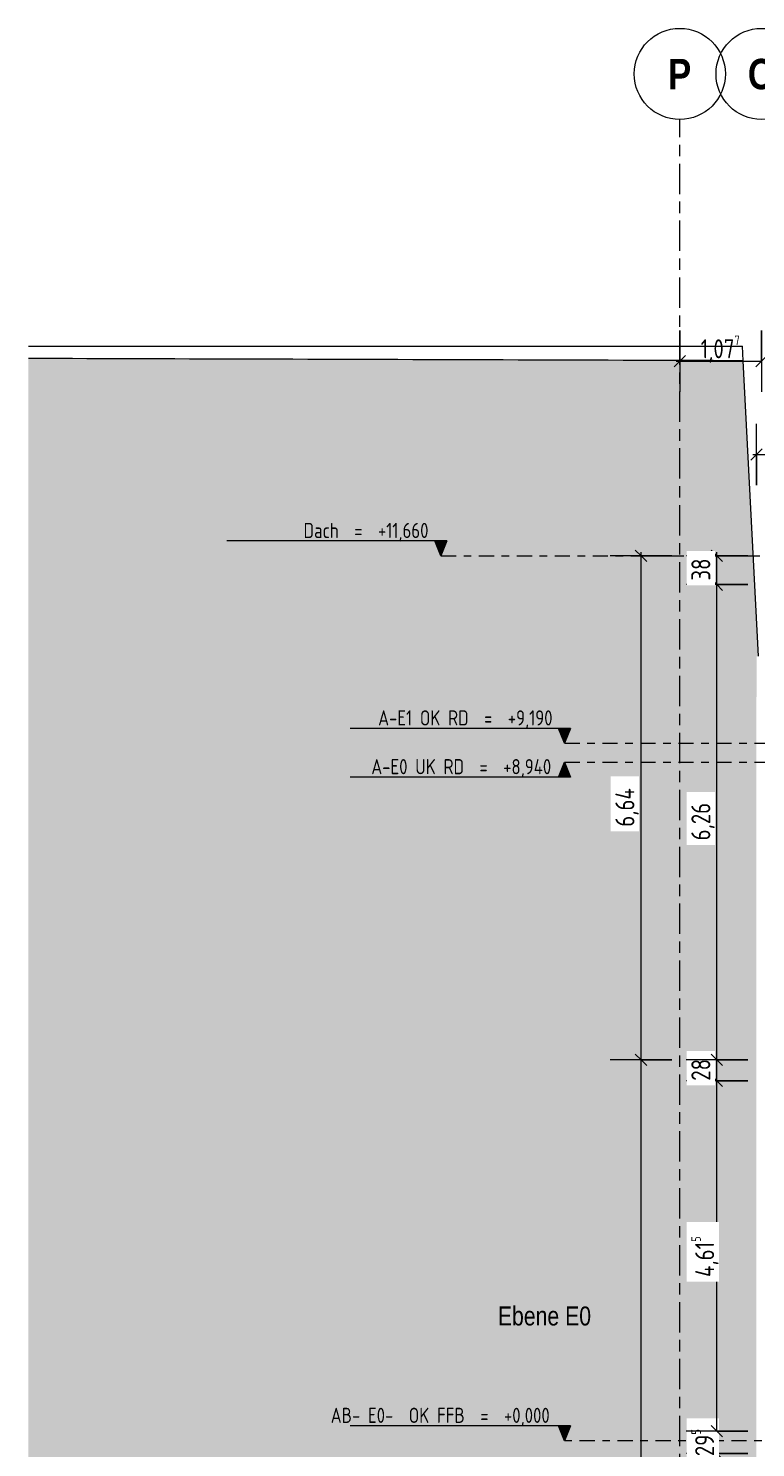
# Model space of a CAD drawing. Header units: metres. Extents: x -32 to 170, y -15 to 869.
# Tile 14 of 66: x -32 to -22, y -3 to 16. Entities that reach past the tile are written whole.
import ezdxf

# ---------------------------------------------------------------- set-up
doc = ezdxf.new("R2010")
doc.units = ezdxf.units.M
doc.linetypes.add('_Ebene_', pattern=[0.4, 0.2, -0.1, 0, -0.1])
doc.linetypes.add('_Rasterlinie_', pattern=[0.75, 0.4, -0.1, 0.15, -0.1])
for name, color, linetype, lineweight in [('A_Bem', 7, 'Continuous', 5), ('A_Bem-100', 7, 'Continuous', 5), ('A_Ebenen', 130, 'Continuous', 5), ('A_Körper', 7, 'Continuous', 5), ('A_Körper_Form', 7, 'Continuous', 5), ('A_Notizen', 130, 'Continuous', 5), ('A_Raster', 128, 'Continuous', 5)]:
    doc.layers.add(name, color=color, linetype=linetype, lineweight=lineweight)
doc.styles.add('Arial Narrow_B', font='txt', dxfattribs={"height": 0.4})
doc.styles.add('Arial_B', font='txt', dxfattribs={"width": 0.8, "height": 0.25})
doc.styles.add('ISOCPEUR', font='isocpeur.ttf', dxfattribs={"width": 0.8, "height": 0.2})
doc.styles.add('ISOCPEUR_1', font='isocpeur.ttf', dxfattribs={"width": 0.8, "height": 0.25})
doc.dimstyles.new('BLB-Standard_2_5_Aussen', dxfattribs={"dimscale": 0.3048, "dimtxt": 0.248995, "dimasz": 0.492126, "dimexe": 1.32874, "dimexo": 0.0625, "dimgap": 0.032808, "dimtad": 1, "dimrnd": 0.001, "dimzin": 0, "dimdsep": 46, "dimtxsty": 'ISOCPEUR_1', "dimblk1": 'OBLIQUE', "dimblk2": 'OBLIQUE', "dimsah": 1, "dimcen": 0.09, "dimdle": 0.164042, "dimazin": 0, "dimtfac": 1, "dimtdec": 4, "dimtix": 1, "dimtmove": 0, "dimatfit": 3, "dimfxl": 1.32874, "dimfxlon": 1, "dimtvp": 1, "dimtolj": 1, "dimtzin": 0, "dimarcsym": 2})
doc.dimstyles.new('BLB-Standard_2_5_Aussen_maskiert', dxfattribs={"dimscale": 0.3048, "dimtxt": 0.248995, "dimasz": 0.492126, "dimexe": 1.32874, "dimexo": 0.0625, "dimgap": 0.032808, "dimtad": 1, "dimrnd": 0.001, "dimzin": 0, "dimdsep": 46, "dimtxsty": 'ISOCPEUR_1', "dimblk1": 'OBLIQUE', "dimblk2": 'OBLIQUE', "dimsah": 1, "dimcen": 0.09, "dimdle": 0.164042, "dimazin": 0, "dimtfac": 1, "dimtdec": 4, "dimtix": 1, "dimtmove": 0, "dimatfit": 3, "dimfxl": 1.32874, "dimfxlon": 1, "dimtvp": 1, "dimtfill": 1, "dimtolj": 1, "dimtzin": 0, "dimarcsym": 2})
doc.dimstyles.new('BLB-Standard_2_5_Aussen_maskiert_1', dxfattribs={"dimscale": 0.3048, "dimtxt": 0.248995, "dimasz": 0.492126, "dimexe": 1.32874, "dimexo": 0.0625, "dimgap": 0.032808, "dimtad": 1, "dimdec": 1, "dimlfac": 100, "dimrnd": 0.1, "dimdsep": 46, "dimtxsty": 'ISOCPEUR_1', "dimblk1": 'OBLIQUE', "dimblk2": 'OBLIQUE', "dimsah": 1, "dimcen": 0.09, "dimdle": 0.164042, "dimazin": 0, "dimtfac": 1, "dimtdec": 4, "dimtix": 1, "dimtmove": 0, "dimatfit": 3, "dimfxl": 1.32874, "dimfxlon": 1, "dimtvp": 1, "dimtfill": 1, "dimtolj": 1, "dimtzin": 0, "dimarcsym": 2})

# ---------------------------------------------------------------- blocks, each defined once
blk = doc.blocks.new('Ebene - Rohbau-1046864-A')
at = {"layer": 'A_Ebenen'}
blk.add_hatch(color=256, dxfattribs=at).paths.add_polyline_path([(22.049, -2.599), (21.97, -2.795), (21.891, -2.599)], flags=0)
at = {"layer": 'A_Ebenen', "color": 170, "lineweight": 9}
for p, q in [((21.891, -2.599), (21.97, -2.795)), ((21.891, -2.599), (24.791, -2.599)), ((21.97, -2.795), (22.049, -2.599))]:
    blk.add_line(p, q, dxfattribs=at)
at = {"layer": 'A_Ebenen', "color": 251, "lineweight": 9}
for p, q in [((22.049, -2.599), (21.891, -2.599)), ((21.891, -2.599), (21.97, -2.795)), ((21.97, -2.795), (22.049, -2.599))]:
    blk.add_line(p, q, dxfattribs=at)
blk = doc.blocks.new('Ebene - Rohbau-1168218-A')
at = {"layer": 'A_Ebenen'}
blk.add_hatch(color=256, dxfattribs=at).paths.add_polyline_path([(-25.008, 5.948), (-24.849, 5.948), (-24.929, 6.145)], flags=0)
at = {"layer": 'A_Ebenen', "color": 251, "lineweight": 9}
for p, q in [((-25.008, 5.948), (-24.929, 6.145)), ((-24.929, 6.145), (-24.849, 5.948)), ((-24.849, 5.948), (-25.008, 5.948))]:
    blk.add_line(p, q, dxfattribs=at)
at = {"layer": 'A_Ebenen', "color": 170, "lineweight": 9}
blk.add_line((-24.849, 5.948), (-27.749, 5.948), dxfattribs=at)
blk = doc.blocks.new('Raster - Raster-989695-A')
at = {"layer": 'A_Raster', "lineweight": 9}
blk.add_circle((-19.983, 15.215), 0.6, dxfattribs=at)
blk = doc.blocks.new('DIMBLOCK16-A')
at = {"layer": 'A_Bem-100', "lineweight": 9}
for p, q in [((-22.921, -2.67), (-22.996, -2.595)), ((-22.921, -2.67), (-22.846, -2.745)), ((-22.921, -2.965), (-22.996, -2.89)), ((-22.921, -2.965), (-22.846, -3.04))]:
    blk.add_line(p, q, dxfattribs=at)
at = {"layer": 'A_Bem-100'}
for p, q in [((-22.516, -2.67), (-23.326, -2.67)), ((-22.921, -2.965), (-22.921, -2.67)), ((-22.921, -2.67), (-22.516, -2.67)), ((-22.516, -2.965), (-23.326, -2.965)), ((-22.921, -2.965), (-22.516, -2.965))]:
    blk.add_line(p, q, dxfattribs=at)
at = {"layer": 'A_Bem-100', "color": 0, "insert": (-23.258, -2.999), "char_height": 0.25, "width": 0.43621, "attachment_point": 1, "rotation": 90, "line_spacing_factor": 1.149209, "style": 'ISOCPEUR_1', "bg_fill": 3, "box_fill_scale": 1.25, "bg_fill_color": 256, "bg_fill_true_color": 13158600, "bg_fill_transparency": 0}
blk.add_mtext('29\\A2\\H0.5x;\\S5^  ;\\H2x;', dxfattribs=at)
blk = doc.blocks.new('_Oblique')
at = {"color": 0, "linetype": 'ByBlock', "lineweight": -2}
blk.add_line((-0.5, -0.5), (0.5, 0.5), dxfattribs=at)
blk = doc.blocks.new('DIMBLOCK17-A')
at = {"layer": 'A_Bem-100'}
for p, q in [((-22.516, 1.945), (-23.326, 1.945)), ((-22.921, -2.67), (-22.921, 1.945)), ((-22.921, 1.945), (-22.516, 1.945)), ((-22.516, -2.67), (-23.326, -2.67)), ((-22.921, -2.67), (-22.516, -2.67))]:
    blk.add_line(p, q, dxfattribs=at)
at = {"layer": 'A_Bem-100', "lineweight": 9}
for p, q in [((-22.921, 1.945), (-22.996, 2.02)), ((-22.921, 1.945), (-22.846, 1.87)), ((-22.921, -2.67), (-22.996, -2.595)), ((-22.921, -2.67), (-22.846, -2.745))]:
    blk.add_line(p, q, dxfattribs=at)
at = {"layer": 'A_Bem-100', "color": 0, "insert": (-23.258, -0.638), "char_height": 0.25, "width": 0.66029, "attachment_point": 1, "rotation": 90, "line_spacing_factor": 1.149209, "style": 'ISOCPEUR_1', "bg_fill": 3, "box_fill_scale": 1.25, "bg_fill_color": 256, "bg_fill_true_color": 13158600, "bg_fill_transparency": 0}
blk.add_mtext('4,61\\A2\\H0.5x;\\S5^  ;\\H2x;', dxfattribs=at)
blk = doc.blocks.new('DIMBLOCK18-A')
at = {"layer": 'A_Bem-100', "lineweight": 9}
for p, q in [((-22.921, 2.225), (-22.996, 2.3)), ((-22.921, 2.225), (-22.846, 2.15)), ((-22.921, 1.945), (-22.996, 2.02)), ((-22.921, 1.945), (-22.846, 1.87))]:
    blk.add_line(p, q, dxfattribs=at)
at = {"layer": 'A_Bem-100'}
for p, q in [((-22.516, 2.225), (-23.326, 2.225)), ((-22.921, 1.945), (-22.921, 2.225)), ((-22.921, 2.225), (-22.516, 2.225)), ((-22.516, 1.945), (-23.326, 1.945)), ((-22.921, 1.945), (-22.516, 1.945))]:
    blk.add_line(p, q, dxfattribs=at)
at = {"layer": 'A_Bem-100', "color": 0, "insert": (-23.258, 1.948), "char_height": 0.25, "width": 0.32865, "attachment_point": 1, "rotation": 90, "line_spacing_factor": 1.149209, "style": 'ISOCPEUR_1', "bg_fill": 3, "box_fill_scale": 1.25, "bg_fill_color": 256, "bg_fill_true_color": 13158600, "bg_fill_transparency": 0}
blk.add_mtext('28', dxfattribs=at)
blk = doc.blocks.new('DIMBLOCK19-A')
at = {"layer": 'A_Bem-100'}
for p, q in [((-22.516, 8.485), (-23.326, 8.485)), ((-22.921, 2.225), (-22.921, 8.485)), ((-22.921, 8.485), (-22.516, 8.485)), ((-22.516, 2.225), (-23.326, 2.225)), ((-22.921, 2.225), (-22.516, 2.225))]:
    blk.add_line(p, q, dxfattribs=at)
at = {"layer": 'A_Bem-100', "lineweight": 9}
for p, q in [((-22.921, 8.485), (-22.996, 8.56)), ((-22.921, 8.485), (-22.846, 8.41)), ((-22.921, 2.225), (-22.996, 2.3)), ((-22.921, 2.225), (-22.846, 2.15))]:
    blk.add_line(p, q, dxfattribs=at)
at = {"layer": 'A_Bem-100', "color": 0, "insert": (-23.258, 5.115), "char_height": 0.25, "width": 0.57664, "attachment_point": 1, "rotation": 90, "line_spacing_factor": 1.149209, "style": 'ISOCPEUR_1', "bg_fill": 3, "box_fill_scale": 1.25, "bg_fill_color": 256, "bg_fill_true_color": 13158600, "bg_fill_transparency": 0}
blk.add_mtext('6,26', dxfattribs=at)
blk = doc.blocks.new('DIMBLOCK20-A')
at = {"layer": 'A_Bem-100'}
for p, q in [((-22.516, 8.865), (-23.326, 8.865)), ((-22.921, 8.485), (-22.921, 8.915)), ((-22.921, 8.865), (-22.516, 8.865)), ((-22.516, 8.485), (-23.326, 8.485)), ((-22.921, 8.485), (-22.516, 8.485))]:
    blk.add_line(p, q, dxfattribs=at)
at = {"layer": 'A_Bem-100', "lineweight": 9}
for p, q in [((-22.921, 8.865), (-22.996, 8.94)), ((-22.921, 8.865), (-22.846, 8.79)), ((-22.921, 8.485), (-22.996, 8.56)), ((-22.921, 8.485), (-22.846, 8.41))]:
    blk.add_line(p, q, dxfattribs=at)
at = {"layer": 'A_Bem-100', "color": 0, "insert": (-23.258, 8.538), "char_height": 0.25, "width": 0.32865, "attachment_point": 1, "rotation": 90, "line_spacing_factor": 1.149209, "style": 'ISOCPEUR_1', "bg_fill": 3, "box_fill_scale": 1.25, "bg_fill_color": 256, "bg_fill_true_color": 13158600, "bg_fill_transparency": 0}
blk.add_mtext('38', dxfattribs=at)
blk = doc.blocks.new('DIMBLOCK21-A')
at = {"layer": 'A_Bem-100', "lineweight": 9}
for p, q in [((-23.921, 2.225), (-23.996, 2.3)), ((-23.921, 2.225), (-23.846, 2.15)), ((-23.921, -9.125), (-23.996, -9.05)), ((-23.921, -9.125), (-23.846, -9.2))]:
    blk.add_line(p, q, dxfattribs=at)
at = {"layer": 'A_Bem-100'}
for p, q in [((-23.516, 2.225), (-24.326, 2.225)), ((-23.921, -9.175), (-23.921, 2.225)), ((-23.921, 2.225), (-23.516, 2.225)), ((-23.516, -9.125), (-24.326, -9.125)), ((-23.921, -9.125), (-23.516, -9.125))]:
    blk.add_line(p, q, dxfattribs=at)
at = {"layer": 'A_Bem-100', "color": 0, "insert": (-24.258, -3.719), "char_height": 0.25, "width": 0.64535, "attachment_point": 1, "rotation": 90, "line_spacing_factor": 1.149209, "style": 'ISOCPEUR_1', "bg_fill": 3, "box_fill_scale": 1.25, "bg_fill_color": 256, "bg_fill_true_color": 13158600, "bg_fill_transparency": 0}
blk.add_mtext('11,35', dxfattribs=at)
blk = doc.blocks.new('DIMBLOCK22-A')
at = {"layer": 'A_Bem-100'}
for p, q in [((-23.516, 8.865), (-24.326, 8.865)), ((-23.921, 2.225), (-23.921, 8.915)), ((-23.921, 8.865), (-23.516, 8.865)), ((-23.516, 2.225), (-24.326, 2.225)), ((-23.921, 2.225), (-23.516, 2.225))]:
    blk.add_line(p, q, dxfattribs=at)
at = {"layer": 'A_Bem-100', "lineweight": 9}
for p, q in [((-23.921, 8.865), (-23.996, 8.94)), ((-23.921, 8.865), (-23.846, 8.79)), ((-23.921, 2.225), (-23.996, 2.3)), ((-23.921, 2.225), (-23.846, 2.15))]:
    blk.add_line(p, q, dxfattribs=at)
at = {"layer": 'A_Bem-100', "color": 0, "insert": (-24.258, 5.295), "char_height": 0.25, "width": 0.60054, "attachment_point": 1, "rotation": 90, "line_spacing_factor": 1.149209, "style": 'ISOCPEUR_1', "bg_fill": 3, "box_fill_scale": 1.25, "bg_fill_color": 256, "bg_fill_true_color": 13158600, "bg_fill_transparency": 0}
blk.add_mtext('6,64', dxfattribs=at)
blk = doc.blocks.new('DIMBLOCK40-A')
at = {"layer": 'A_Bem-100'}
for p, q in [((-23.41, 11.836), (-23.41, 11.026)), ((-23.41, 11.431), (-23.41, 11.836)), ((-22.333, 11.836), (-22.333, 11.026)), ((-22.333, 11.431), (-22.333, 11.836)), ((-23.46, 11.431), (-22.333, 11.431))]:
    blk.add_line(p, q, dxfattribs=at)
at = {"layer": 'A_Bem-100', "lineweight": 9}
for p, q in [((-23.41, 11.431), (-23.485, 11.356)), ((-23.41, 11.431), (-23.335, 11.506)), ((-22.333, 11.431), (-22.408, 11.356)), ((-22.333, 11.431), (-22.258, 11.506))]:
    blk.add_line(p, q, dxfattribs=at)
at = {"layer": 'A_Bem-100', "color": 0, "insert": (-23.136, 11.768), "char_height": 0.25, "width": 0.63639, "attachment_point": 1, "line_spacing_factor": 1.149209, "style": 'ISOCPEUR_1'}
blk.add_mtext('1,07\\A2\\H0.5x;\\S7^  ;\\H2x;', dxfattribs=at)
blk = doc.blocks.new('DIMBLOCK55-A')
at = {"layer": 'A_Bem-100'}
for p, q in [((-22.4, 9.795), (-22.4, 10.605)), ((18.342, 10.6), (18.342, 9.79)), ((18.342, 10.195), (18.342, 10.6)), ((-22.45, 10.2), (18.392, 10.195)), ((-22.4, 10.2), (-22.4, 9.795))]:
    blk.add_line(p, q, dxfattribs=at)
at = {"layer": 'A_Bem-100', "lineweight": 9}
for p, q in [((-22.4, 10.2), (-22.475, 10.125)), ((-22.4, 10.2), (-22.325, 10.275)), ((18.342, 10.195), (18.267, 10.12)), ((18.342, 10.195), (18.417, 10.27))]:
    blk.add_line(p, q, dxfattribs=at)
at = {"layer": 'A_Bem-100', "color": 0, "insert": (-2.402, 10.534), "char_height": 0.25, "width": 0.89632, "attachment_point": 1, "rotation": 359.9926, "line_spacing_factor": 1.149209, "style": 'ISOCPEUR_1'}
blk.add_mtext('40,74\\A2\\H0.5x;\\S2^  ;\\H2x;', dxfattribs=at)

msp = doc.modelspace()

# ---------------------------------------------------------------- hatches: boundary and pattern name
at = {"layer": 'A_Körper'}
for points in [[(-22.3732, 7.5412), (-22.5742, 11.4359), (-31.9882, 11.4651), (-31.9882, 7.5412), (-22.4, 7.5412)], [(-22.4022, -9.3651), (-22.4, 7.5412), (-31.9882, 7.5412), (-31.9882, -9.3651), (-22.7547, -9.3651)]]:
    msp.add_hatch(color=254, dxfattribs=at).paths.add_polyline_path(points, flags=0)

# ---------------------------------------------------------------- linework, layer by layer
at = {"layer": 'A_Ebenen', "color": 170, "linetype": '_Ebene_', "lineweight": 9}
for p, q in [((-26.5562, 8.865), (23.3963, 8.865)), ((-24.9286, 6.3949), (21.9701, 6.3949)), ((-24.9286, 6.1449), (21.9701, 6.1449)), ((21.9701, -2.7951), (-24.9286, -2.7951))]:
    msp.add_line(p, q, dxfattribs=at)
at = {"layer": 'A_Körper', "color": 253, "lineweight": 9}
msp.add_line((-22.3732, 7.5412), (-22.5742, 11.4359), dxfattribs=at)
msp.add_open_spline([(-22.5742, 11.4359), (-24.6834, 11.4424), (-27.8214, 11.4521), (-30.9594, 11.4619), (-31.9882, 11.4651)], degree=3, knots=[0, 0, 0, 0, 0.44444444, 0.66123307, 0.66123307, 0.66123307, 0.66123307], dxfattribs=at)
at = {"layer": 'A_Körper_Form', "color": 253, "lineweight": 9}
for p in [(-31.9882, 11.6272), (-22.5742, 11.4359)]:
    msp.add_line(p, (-22.5854, 11.6272), dxfattribs=at)

# ---------------------------------------------------------------- block references
at = {"layer": 'A_Ebenen', "color": 251, "lineweight": 9, "extrusion": (0, 0, -1)}
for p in [(4.5862, 11.6601), (2.9585, 9.19), (2.9585, 0)]:
    msp.add_blockref('Ebene - Rohbau-1046864-A', p, dxfattribs=at)
at = {"layer": 'A_Ebenen', "color": 251, "lineweight": 9}
msp.add_blockref('Ebene - Rohbau-1168218-A', (0, 0), dxfattribs=at)
at = {"layer": 'A_Raster', "lineweight": 9}
for p in [(-3.4273, 0), (-2.35, 0)]:
    msp.add_blockref('Raster - Raster-989695-A', p, dxfattribs=at)

# ---------------------------------------------------------------- texts
at = {"layer": 'A_Ebenen', "color": 7, "char_height": 0.2, "attachment_point": 1, "style": 'ISOCPEUR'}
for s, insert, width in [('Dach  =  +11,660', (-28.3647, 9.2992), 2.020252), ('A-E1 OK RD  =  +9,190', (-27.3826, 6.8291), 2.802699), ('A-E0 UK RD  =  +8,940', (-27.473, 6.1868), 2.911729), ('AB- E0-  OK FFB  =  +0,000', (-28.0074, -2.3609), 3.559492)]:
    msp.add_mtext(s, dxfattribs=dict(at, insert=insert, width=width))
at = {"layer": 'A_Notizen', "color": 7, "insert": (-25.8059, -1.0265), "char_height": 0.25, "width": 1.513586, "attachment_point": 1, "style": 'Arial_B'}
msp.add_mtext('Ebene E0', dxfattribs=at)
at = {"layer": 'A_Raster', "char_height": 0.4, "attachment_point": 1, "style": 'Arial Narrow_B'}
for s, insert, width in [('\\fArial Narrow|b1|i0|c0|p34|;P', (-23.5654, 15.4134), 0.368776), ('\\fArial Narrow|b1|i0|c0|p34|;O', (-22.5146, 15.4134), 0.432911)]:
    msp.add_mtext(s, dxfattribs=dict(at, insert=insert, width=width))

# ---------------------------------------------------------------- dimensions: what is measured, and where the dimension line sits
at = {"layer": 'A_Bem'}
dim = msp.add_linear_dim(base=(-22.3326, 11.431), p1=(-23.4099, 11.836), p2=(-22.3326, 11.836), text='\\A1;1,07\\Q;{\\A1;{\\H0.5x;\\S7^ ;}}', dimstyle='BLB-Standard_2_5_Aussen', override={"dimpost": '<>', "dimfxl": 1.077327}, dxfattribs=at)
dim.commit()
dim.dimension.update_dxf_attribs({"geometry": 'DIMBLOCK40-A', "text_midpoint": (-22.8712, 11.591)})
dim = msp.add_linear_dim(base=(18.3421, 10.1952), p1=(-22.3997, 9.7954), p2=(18.3422, 10.6002), angle=359.99261, text='\\A1;40,74\\Q;{\\A1;{\\H0.5x;\\S2^ ;}}', dimstyle='BLB-Standard_2_5_Aussen', override={"dimpost": '<>', "dimfxl": 40.749785}, dxfattribs=at)
dim.commit()
dim.dimension.update_dxf_attribs({"geometry": 'DIMBLOCK55-A', "text_midpoint": (-2.0287, 10.3578)})

# ---------------------------------------------------------------- next in the draw order: dimensions: what is measured, and where the dimension line sits
dim = msp.add_linear_dim(base=(-23.9212, 2.2249), p1=(-23.5162, -9.1251), p2=(-23.5162, 2.2249), angle=90, dimstyle='BLB-Standard_2_5_Aussen_maskiert', override={"dimpost": '<>', "dimfxl": 11.35}, dxfattribs=at)
dim.commit()
dim.dimension.update_dxf_attribs({"geometry": 'DIMBLOCK21-A', "text_midpoint": (-24.0562, -3.4501)})
dim = msp.add_linear_dim(base=(-22.9212, -2.6704), p1=(-22.5162, -2.9651), p2=(-22.5162, -2.6704), angle=90, text='\\A1;29\\Q;{\\A1;{\\H0.5x;\\S5^ ;}}', dimstyle='BLB-Standard_2_5_Aussen_maskiert_1', override={"dimpost": '<>', "dimfxl": 0.294737}, dxfattribs=at)
dim.commit()
dim.dimension.update_dxf_attribs({"geometry": 'DIMBLOCK16-A', "text_midpoint": (-23.0562, -2.8177)})

# ---------------------------------------------------------------- next in the draw order: dimensions: what is measured, and where the dimension line sits
dim = msp.add_linear_dim(base=(-23.9212, 8.8649), p1=(-23.5162, 2.2249), p2=(-23.5162, 8.8649), angle=90, dimstyle='BLB-Standard_2_5_Aussen_maskiert', override={"dimpost": '<>', "dimfxl": 6.64}, dxfattribs=at)
dim.commit()
dim.dimension.update_dxf_attribs({"geometry": 'DIMBLOCK22-A', "text_midpoint": (-24.0562, 5.5449)})
dim = msp.add_linear_dim(base=(-22.9212, 1.9449), p1=(-22.5162, -2.6704), p2=(-22.5162, 1.9449), angle=90, text='\\A1;4,61\\Q;{\\A1;{\\H0.5x;\\S5^ ;}}', dimstyle='BLB-Standard_2_5_Aussen_maskiert', override={"dimpost": '<>', "dimfxl": 4.615263}, dxfattribs=at)
dim.commit()
dim.dimension.update_dxf_attribs({"geometry": 'DIMBLOCK17-A', "text_midpoint": (-23.0812, -0.3627)})

# ---------------------------------------------------------------- next in the draw order: dimensions: what is measured, and where the dimension line sits
dim = msp.add_linear_dim(base=(-22.9212, 2.2249), p1=(-22.5162, 1.9449), p2=(-22.5162, 2.2249), angle=90, dimstyle='BLB-Standard_2_5_Aussen_maskiert_1', override={"dimpost": '<>', "dimfxl": 0.28}, dxfattribs=at)
dim.commit()
dim.dimension.update_dxf_attribs({"geometry": 'DIMBLOCK18-A', "text_midpoint": (-23.0562, 2.0849)})

# ---------------------------------------------------------------- next in the draw order: dimensions: what is measured, and where the dimension line sits
dim = msp.add_linear_dim(base=(-22.9212, 8.4849), p1=(-22.5162, 2.2249), p2=(-22.5162, 8.4849), angle=90, dimstyle='BLB-Standard_2_5_Aussen_maskiert', override={"dimpost": '<>', "dimfxl": 6.26}, dxfattribs=at)
dim.commit()
dim.dimension.update_dxf_attribs({"geometry": 'DIMBLOCK19-A', "text_midpoint": (-23.0562, 5.3549)})

# ---------------------------------------------------------------- next in the draw order: dimensions: what is measured, and where the dimension line sits
dim = msp.add_linear_dim(base=(-22.9212, 8.8649), p1=(-22.5162, 8.4849), p2=(-22.5162, 8.8649), angle=90, dimstyle='BLB-Standard_2_5_Aussen_maskiert_1', override={"dimpost": '<>', "dimfxl": 0.38}, dxfattribs=at)
dim.commit()
dim.dimension.update_dxf_attribs({"geometry": 'DIMBLOCK20-A', "text_midpoint": (-23.0562, 8.6749)})

# ---------------------------------------------------------------- next in the draw order: linework, layer by layer
at = {"layer": 'A_Raster', "linetype": '_Rasterlinie_', "lineweight": 9}
msp.add_line((-23.4099, -14.8682), (-23.4099, 14.615), dxfattribs=at)

doc.saveas('drawing.dxf')
